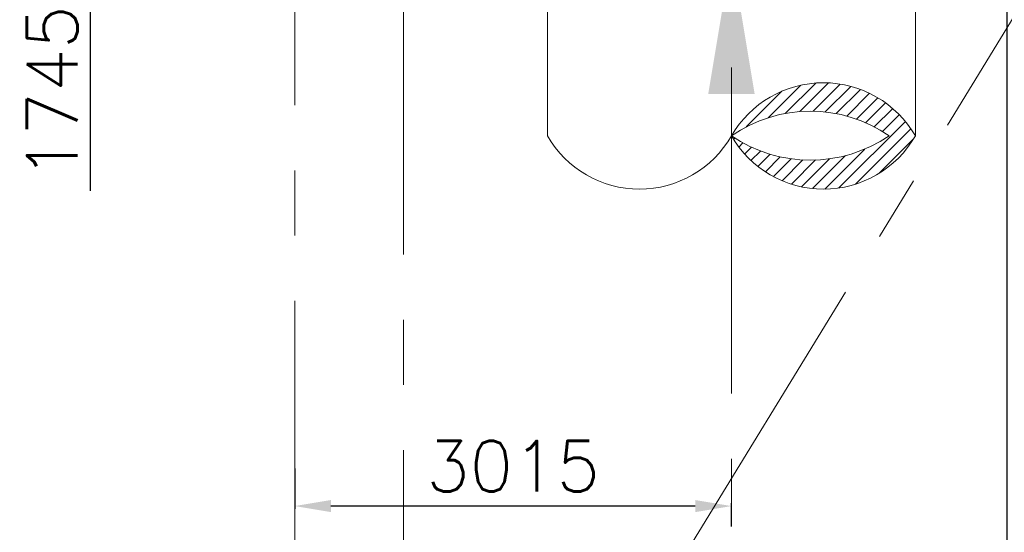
# Model space of a CAD drawing. Header units: inches. Extents: x 0 to 1545919, y 0 to 23143738.
# Tile 59 of 197: x 107892 to 114689, y 133369 to 136908. Entities that reach past the tile are written whole.
import ezdxf

# ---------------------------------------------------------------- set-up
doc = ezdxf.new("R2010")
doc.units = ezdxf.units.IN
doc.header["$LTSCALE"] = 1800
doc.header["$MEASUREMENT"] = 0
doc.linetypes.add('CENTER', pattern=[2, 1.25, -0.25, 0.25, -0.25])
doc.linetypes.add('HIDDEN', pattern=[0.375, 0.25, -0.125])
doc.layers.get('0').update_dxf_attribs({"color": 253, "lineweight": 5})
doc.layers.get('Defpoints').update_dxf_attribs({"lineweight": 18})
for name, color, linetype, lineweight in [('CEN', 8, 'CENTER', 18), ('CWPIPE', 200, 'CENTER', 18), ('DIM', 4, 'Continuous', 18), ('GRID', 251, 'CENTER', 18)]:
    doc.layers.add(name, color=color, linetype=linetype, lineweight=lineweight)
doc.styles.add('ROMANS', font='romans.shx')
doc.dimstyles.new('MAIN', dxfattribs={"dimtxt": 350, "dimasz": 250, "dimexe": 20, "dimexo": 20, "dimgap": 100, "dimtad": 1, "dimdec": 0, "dimzin": 0, "dimdsep": 46, "dimtxsty": 'ROMANS', "dimcen": 0.09, "dimclrd": 256, "dimclre": 9, "dimclrt": 256, "dimadec": 0, "dimazin": 0, "dimtfac": 1, "dimtdec": 0, "dimtofl": 0, "dimtmove": 0, "dimatfit": 3, "dimfxl": 0.18, "dimtolj": 1, "dimtzin": 0, "dimarcsym": 0})
doc.dimstyles.new('USER175', dxfattribs={"dimscale": 175, "dimtxt": 2, "dimasz": 1.75, "dimexe": 0, "dimexo": 0, "dimgap": 0.5, "dimtad": 1, "dimdec": 0, "dimzin": 0, "dimdsep": 46, "dimtxsty": 'ROMANS', "dimcen": 0, "dimclrd": 4, "dimclre": 4, "dimclrt": 4, "dimadec": 0, "dimazin": 0, "dimtfac": 0.09, "dimtdec": 0, "dimtix": 1, "dimtofl": 0, "dimtmove": 0, "dimatfit": 3, "dimfxl": 1, "dimtolj": 1, "dimtzin": 0, "dimarcsym": 0})

# ---------------------------------------------------------------- blocks, each defined once
blk = doc.blocks.new('*D955')
at = {"layer": 'Defpoints', "color": 0, "transparency": 16777216}
for p in [(119191.8, 145572), (114145.9, 130037), (114706.6, 130037)]:
    blk.add_point(p, dxfattribs=at)
at = {"layer": 'DIM', "color": 9, "lineweight": -2, "transparency": 16777216}
for p, q in [((119171.8, 145572), (114686.6, 145572)), ((114165.9, 130037), (114726.6, 130037))]:
    blk.add_line(p, q, dxfattribs=at)
at = {"layer": 'DIM', "lineweight": -2, "transparency": 16777216}
blk.add_line((114706.6, 145322), (114706.6, 130287), dxfattribs=at)
at = {"layer": 'DIM', "transparency": 16777216}
for points in [[(114664.9, 145322), (114748.3, 145322), (114706.6, 145572)], [(114664.9, 130287), (114748.3, 130287), (114706.6, 130037)]]:
    blk.add_solid(points, dxfattribs=at)
at = {"layer": 'DIM', "transparency": 16777216, "insert": (114431.6, 137804.5), "char_height": 350, "attachment_point": 5, "rotation": 90, "style": 'ROMANS'}
blk.add_mtext('\\A1;15535', dxfattribs=at)
blk = doc.blocks.new('*D959')
at = {"layer": 'Defpoints', "color": 0, "transparency": 16777216}
for p in [(109790, 133829.4), (109790, 133550.4), (112805, 133390.3)]:
    blk.add_point(p, dxfattribs=at)
at = {"layer": 'DIM', "color": 9, "lineweight": -2, "transparency": 16777216}
for p, q in [((109790, 133809.4), (109790, 133530.4)), ((112805, 133410.3), (112805, 133570.4))]:
    blk.add_line(p, q, dxfattribs=at)
at = {"layer": 'DIM', "lineweight": -2, "transparency": 16777216}
blk.add_line((112555, 133550.4), (110040, 133550.4), dxfattribs=at)
at = {"layer": 'DIM', "transparency": 16777216}
for points in [[(110040, 133592.1), (110040, 133508.8), (109790, 133550.4)], [(112555, 133592.1), (112555, 133508.8), (112805, 133550.4)]]:
    blk.add_solid(points, dxfattribs=at)
at = {"layer": 'DIM', "transparency": 16777216, "insert": (111297.5, 133825.4), "char_height": 350, "attachment_point": 5, "style": 'ROMANS'}
blk.add_mtext('\\A1;3015', dxfattribs=at)
blk = doc.blocks.new('*D1061')
at = {"layer": 'Defpoints', "color": 0, "transparency": 16777216}
for p in [(108378.9, 139137), (108521.2, 139137), (109222.7, 137392)]:
    blk.add_point(p, dxfattribs=at)
at = {"layer": 'DIM', "color": 4, "lineweight": -2, "transparency": 16777216}
for p, q in [((108521.2, 139137), (108378.9, 139137)), ((108378.9, 138830.8), (108378.9, 137698.3)), ((109222.7, 137392), (108378.9, 137392)), ((108378.9, 137392), (108378.9, 135727.5))]:
    blk.add_line(p, q, dxfattribs=at)
at = {"layer": 'DIM', "color": 4, "transparency": 16777216}
for points in [[(108327.9, 138830.8), (108430, 138830.8), (108378.9, 139137)], [(108327.9, 137698.3), (108430, 137698.3), (108378.9, 137392)]]:
    blk.add_solid(points, dxfattribs=at)
at = {"layer": 'DIM', "color": 4, "transparency": 16777216, "insert": (108116.4, 136406.6), "char_height": 350, "attachment_point": 5, "rotation": 90, "style": 'ROMANS'}
blk.add_mtext('\\A1;1745', dxfattribs=at)

msp = doc.modelspace()

# ---------------------------------------------------------------- hatches: boundary and pattern name
h = msp.add_hatch()
h.set_pattern_fill('ANSI31', color=256, scale=500, style=0)
h.set_pattern_definition([(45, (-136840, -2e-10), (-44.194174, 44.194174), [])])
edge = h.paths.add_edge_path()
edge.add_arc((113440.003, 136471.406), 732.801, 209.9411442, 330.0588558)
edge.add_arc((113440.003, 135739.909), 732.801, 29.9411442, 150.0588558)
edge = h.paths.add_edge_path(flags=17)
edge.add_arc((113349.288, 136910.233), 971.385, 235.9221393, 304.0778607)
edge.add_arc((113349.288, 135324.967), 951.696, 55.1163733, 124.8836267)

# ---------------------------------------------------------------- linework, layer by layer
msp.add_lwpolyline([(111535.003, 136105.657, 0.57803529), (112805.003, 136105.657, 0.57803529), (114075.003, 136105.657, 0.57803529), (112805.003, 136105.657, 0.30647381), (113893.574, 136105.657, 0.31418264), (112805.003, 136105.657, 0.31418264)], format="xyb")
at = {"layer": 'CEN'}
for p, q in [((110540.003, 130037.047), (120040.003, 145572.047)), ((112805.003, 143777.047), (112805.003, 130158.04)), ((110540.003, 137537.047), (110540.003, 130037.047))]:
    msp.add_line(p, q, dxfattribs=at)
at = {"layer": 'CWPIPE'}
for p, q in [((111535.003, 138272.047), (111535.003, 136105.657)), ((114075.002, 138272.047), (114075.002, 136105.657))]:
    msp.add_line(p, q, dxfattribs=at)
at = {"layer": 'CWPIPE', "linetype": 'HIDDEN'}
msp.add_solid([(112965.003, 136396.177), (112805.003, 137356.177), (112645.003, 136396.177)], dxfattribs=at)
at = {"layer": 'GRID'}
msp.add_line((109790.003, 121918.052), (109790.003, 185637.047), dxfattribs=at)

# ---------------------------------------------------------------- dimensions: what is measured, and where the dimension line sits
at = {"layer": 'DIM'}
for base, p1, p2, angle, picture, middle in [((114706.594, 130037.047), (119191.803, 145572.047), (114145.942, 130037.047), 90, '*D955', (114431.594, 137804.547)), ((109790.003, 133550.446), (112805.003, 133390.313), (109790.003, 133829.43), 180, '*D959', (111297.503, 133825.446))]:
    dim = msp.add_linear_dim(base=base, p1=p1, p2=p2, angle=angle, dimstyle='MAIN', override={"dimtmove": 0}, dxfattribs=at)
    dim.commit()
    dim.dimension.update_dxf_attribs({"geometry": picture, "text_midpoint": middle})
dim = msp.add_linear_dim(base=(108378.937, 139137.047), p1=(109222.678, 137392.047), p2=(108521.205, 139137.047), angle=90, dimstyle='USER175', override={"dimtmove": 0}, dxfattribs=at)
dim.commit()
dim.dimension.update_dxf_attribs({"geometry": '*D1061', "text_midpoint": (108378.937, 136406.63), "dimtype": 160})

doc.saveas('drawing.dxf')
